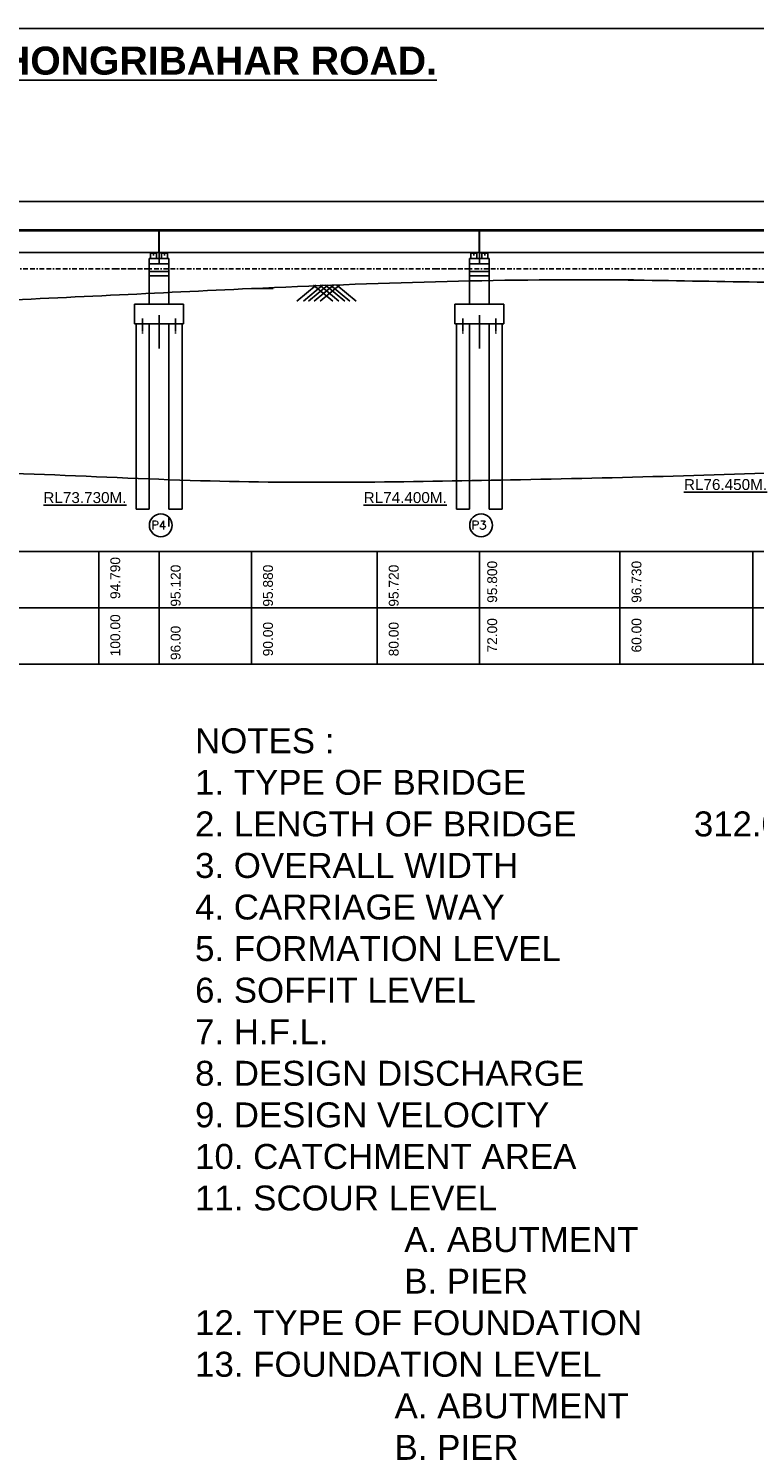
# Model space of a CAD drawing. Extents: x 589750 to 1723939, y 312647 to 923764.
# Tile 16 of 17: x 1281808 to 1437231, y 618206 to 923764. Entities that reach past the tile are written whole.
import ezdxf

# ---------------------------------------------------------------- set-up
doc = ezdxf.new("R2010")
doc.units = ezdxf.units.MI
doc.header["$MEASUREMENT"] = 0
doc.linetypes.add('BORDER2', pattern=[0.875, 0.25, -0.125, 0.25, -0.125, 0, -0.125])
doc.linetypes.add('CENTER2', pattern=[1.125, 0.75, -0.125, 0.125, -0.125])
doc.layers.add('GROUND_LVL', color=114, linetype='Continuous')
doc.layers.add('TEXT', color=3, linetype='Continuous')
doc.layers.add('STR', color=7, linetype='Continuous', lineweight=25)
doc.styles.add('ROMANT', font='romant.shx')
doc.styles.get("Standard").update_dxf_attribs({"font": 'arial.ttf', "height": 500})

msp = doc.modelspace()

# ---------------------------------------------------------------- hatches: boundary and pattern name
at = {"ltscale": 0.5}
h = msp.add_hatch(color=0, dxfattribs=at)
h.paths.add_polyline_path([(1308582.6, 875724.7), (1308582.6, 875633.4), (1308959.5, 875633.4), (1308959.5, 875724.7)])
h.paths.add_polyline_path([(1308210.7, 875724.7), (1308210.7, 875633.4), (1308582.6, 875633.4), (1308582.6, 875724.7)])
h = msp.add_hatch(color=0, dxfattribs=at)
h.paths.add_polyline_path([(1310553.2, 875724.7), (1310553.2, 875633.4), (1310925.1, 875633.4), (1310925.1, 875724.7)])
h.paths.add_polyline_path([(1311302, 875633.4), (1311302, 875724.7), (1310925.1, 875724.7), (1310925.1, 875633.4)])
h = msp.add_hatch(color=0, dxfattribs=at)
h.paths.add_polyline_path([(1377155.7, 875724.7), (1377155.7, 875633.4), (1377532.6, 875633.4), (1377532.6, 875724.7)])
h.paths.add_polyline_path([(1376783.8, 875724.7), (1376783.8, 875633.4), (1377155.7, 875633.4), (1377155.7, 875724.7)])
h = msp.add_hatch(color=0, dxfattribs=at)
h.paths.add_polyline_path([(1379126.3, 875724.7), (1379126.3, 875633.4), (1379498.2, 875633.4), (1379498.2, 875724.7)])
h.paths.add_polyline_path([(1379875.1, 875633.4), (1379875.1, 875724.7), (1379498.2, 875724.7), (1379498.2, 875633.4)])

# ---------------------------------------------------------------- linework, layer by layer
at = {"color": 0, "ltscale": 0.5}
for p, q in [((1584990.8, 886714.4), (1208706.5, 886714.4)), ((1584990.8, 886714.4), (1232133.1, 886714.4)), ((1584990.8, 886714.4), (1265777, 886714.4)), ((1584990.8, 886714.4), (1277279.5, 886714.4)), ((1584990.8, 886714.4), (1300706.1, 886714.4)), ((1584990.8, 886714.4), (1345852.6, 886714.4)), ((1584990.8, 886714.4), (1369279.2, 886714.4)), ((1584990.8, 886714.4), (1414425.6, 886714.4)), ((1585168, 880649.7), (711147.3, 880649.7)), ((1585168, 880649.7), (749494.8, 880649.7)), ((1585168, 880649.7), (820386.3, 880649.7)), ((1585168, 880649.7), (1208706.5, 880649.7)), ((1585168, 880649.7), (1208706.5, 880649.7)), ((1585168, 880649.7), (1208706.5, 880649.7)), ((1208706.5, 880473.5), (1309705.8, 880473.5)), ((1585168, 880649.7), (1231824.5, 880649.7)), ((1585168, 880649.7), (1232133.1, 880649.7)), ((1585168, 880649.7), (1232133.1, 880649.7)), ((1585168, 880649.7), (1232133.1, 880649.7)), ((1585168, 880649.7), (1232133.1, 880649.7)), ((1585168, 880649.7), (1232133.1, 880649.7)), ((1585168, 880649.7), (1232133.1, 880649.7)), ((1241226.4, 880473.5), (1309705.8, 880473.5)), ((1585168, 880649.7), (1277279.5, 880649.7)), ((1585168, 880649.7), (1277279.5, 880649.7)), ((1585168, 880649.7), (1277279.5, 880649.7)), ((1277279.5, 880473.5), (1378278.9, 880473.5)), ((1585168, 880649.7), (1300397.6, 880649.7)), ((1309752.6, 880649.7), (1300397.6, 880649.7)), ((1300397.6, 880473.5), (1309705.8, 880473.5)), ((1585168, 880649.7), (1300706.1, 880649.7)), ((1585168, 880649.7), (1300706.1, 880649.7)), ((1585168, 880649.7), (1300706.1, 880649.7)), ((1585168, 880649.7), (1300706.1, 880649.7)), ((1585168, 880649.7), (1300706.1, 880649.7)), ((1585168, 880649.7), (1300706.1, 880649.7)), ((1300706.1, 880473.5), (1309705.8, 880473.5)), ((1309705.8, 880580.2), (1309705.8, 875724.7)), ((1309799.4, 880580.2), (1309799.4, 875724.7)), ((1309799.4, 880473.5), (1378278.9, 880473.5)), ((1585168, 880649.7), (1345852.6, 880649.7)), ((1585168, 880649.7), (1345852.6, 880649.7)), ((1585168, 880649.7), (1345852.6, 880649.7)), ((1345852.6, 880473.5), (1446851.9, 880473.5)), ((1585168, 880649.7), (1368970.6, 880649.7)), ((1378325.7, 880649.7), (1368970.6, 880649.7)), ((1368970.6, 880473.5), (1378278.9, 880473.5)), ((1585168, 880649.7), (1369279.2, 880649.7)), ((1585168, 880649.7), (1369279.2, 880649.7)), ((1585168, 880649.7), (1369279.2, 880649.7)), ((1585168, 880649.7), (1369279.2, 880649.7)), ((1585168, 880649.7), (1369279.2, 880649.7)), ((1585168, 880649.7), (1369279.2, 880649.7)), ((1369279.2, 880473.5), (1378278.9, 880473.5)), ((1378278.9, 880580.2), (1378278.9, 875724.7)), ((1378372.5, 880580.2), (1378372.5, 875724.7)), ((1378372.5, 880473.5), (1446851.9, 880473.5)), ((1585168, 880649.7), (1414425.6, 880649.7)), ((1585168, 880649.7), (1414425.6, 880649.7)), ((1585168, 880649.7), (1414425.6, 880649.7)), ((1414425.6, 880473.5), (1515424.9, 880473.5)), ((1309752.6, 879207.8), (1309752.6, 873616.9)), ((1378325.7, 879207.8), (1378325.7, 873616.9)), ((1300397.6, 875794.7), (1324501.6, 875794.7)), ((1307646.6, 874554.7), (1307646.6, 873384.7)), ((1307646.6, 874554.7), (1309752.6, 874554.7)), ((1307939.1, 874554.7), (1307939.1, 875633.4)), ((1307939.1, 875633.4), (1309226.1, 875633.4)), ((1309226.1, 874554.7), (1307939.1, 874554.7)), ((1308210.7, 875724.7), (1308210.7, 875633.4)), ((1308582.6, 875173.4), (1308582.6, 875792.1)), ((1309752.6, 874554.7), (1308582.6, 874554.7)), ((1309226.1, 874554.7), (1308582.6, 874554.7)), ((1308959.5, 875633.4), (1308959.5, 875724.7)), ((1309170.1, 875633.4), (1308959.5, 875633.4)), ((1309226.1, 875633.4), (1309226.1, 874554.7)), ((1310220.6, 875724.7), (1309799.4, 875724.7)), ((1310281.6, 874554.7), (1310281.6, 875633.4)), ((1310281.6, 875633.4), (1311568.6, 875633.4)), ((1310281.6, 875633.4), (1311568.6, 875633.4)), ((1311568.6, 874554.7), (1310281.6, 874554.7)), ((1310553.2, 875724.7), (1310553.2, 875633.4)), ((1310925.1, 875173.4), (1310925.1, 875792.1)), ((1311568.6, 874554.7), (1310925.1, 874554.7)), ((1311302, 875633.4), (1311302, 875724.7)), ((1311568.6, 875633.4), (1311568.6, 874554.7)), ((1311858.6, 874554.7), (1311858.6, 873384.7)), ((1368970.6, 875794.7), (1393074.7, 875794.7)), ((1376219.7, 874554.7), (1376219.7, 873384.7)), ((1376219.7, 874554.7), (1378325.7, 874554.7)), ((1376512.2, 874554.7), (1376512.2, 875633.4)), ((1376512.2, 875633.4), (1377799.2, 875633.4)), ((1377799.2, 874554.7), (1376512.2, 874554.7)), ((1376783.8, 875724.7), (1376783.8, 875633.4)), ((1377155.7, 875173.4), (1377155.7, 875792.1)), ((1378325.7, 874554.7), (1377155.7, 874554.7)), ((1377799.2, 874554.7), (1377155.7, 874554.7)), ((1377532.6, 875633.4), (1377532.6, 875724.7)), ((1377743.2, 875633.4), (1377532.6, 875633.4)), ((1377799.2, 875633.4), (1377799.2, 874554.7)), ((1378793.7, 875724.7), (1378372.5, 875724.7)), ((1378854.7, 874554.7), (1378854.7, 875633.4)), ((1378854.7, 875633.4), (1380141.7, 875633.4)), ((1378854.7, 875633.4), (1380141.7, 875633.4)), ((1380141.7, 874554.7), (1378854.7, 874554.7)), ((1379126.3, 875724.7), (1379126.3, 875633.4)), ((1379498.2, 875173.4), (1379498.2, 875792.1)), ((1380141.7, 874554.7), (1379498.2, 874554.7)), ((1379875.1, 875633.4), (1379875.1, 875724.7)), ((1380141.7, 875633.4), (1380141.7, 874554.7)), ((1380431.7, 874554.7), (1380431.7, 873384.7)), ((1307646.6, 873384.7), (1311858.6, 873384.7)), ((1307646.6, 871746.7), (1307646.6, 873384.7)), ((1311858.6, 871746.7), (1307646.6, 871746.7)), ((1307646.6, 871746.7), (1307646.6, 870810.7)), ((1311858.6, 873384.7), (1311858.6, 871746.7)), ((1311858.6, 870810.7), (1311858.6, 871746.7)), ((1376219.7, 873384.7), (1380431.7, 873384.7)), ((1376219.7, 871746.7), (1376219.7, 873384.7)), ((1380431.7, 871746.7), (1376219.7, 871746.7)), ((1376219.7, 871746.7), (1376219.7, 870810.7)), ((1380431.7, 873384.7), (1380431.7, 871746.7)), ((1380431.7, 870810.7), (1380431.7, 871746.7)), ((1307646.6, 870810.7), (1311858.6, 870810.7)), ((1307646.6, 864771.5), (1307646.6, 870810.7)), ((1307646.6, 864771.5), (1307646.6, 870810.7)), ((1307646.6, 870593.2), (1307646.6, 870810.7)), ((1307646.6, 864771.5), (1307646.6, 870810.7)), ((1307646.6, 870593.2), (1307646.6, 870810.7)), ((1307646.6, 864771.5), (1307646.6, 870810.7)), ((1307646.6, 870593.2), (1307646.6, 870810.7)), ((1311858.6, 870810.7), (1311858.6, 870593.2)), ((1311858.6, 870810.7), (1311858.6, 864771.5)), ((1311858.6, 870810.7), (1311858.6, 864771.5)), ((1311858.6, 870810.7), (1311858.6, 870593.2)), ((1311858.6, 870810.7), (1311858.6, 864771.5)), ((1311858.6, 870810.7), (1311858.6, 870593.2)), ((1311858.6, 870810.7), (1311858.6, 864771.5)), ((1376219.7, 870810.7), (1380431.7, 870810.7)), ((1376219.7, 864771.5), (1376219.7, 870810.7)), ((1376219.7, 864771.5), (1376219.7, 870810.7)), ((1376219.7, 870593.2), (1376219.7, 870810.7)), ((1376219.7, 864771.5), (1376219.7, 870810.7)), ((1376219.7, 870593.2), (1376219.7, 870810.7)), ((1376219.7, 864771.5), (1376219.7, 870810.7)), ((1376219.7, 870593.2), (1376219.7, 870810.7)), ((1380431.7, 870810.7), (1380431.7, 870593.2)), ((1380431.7, 870810.7), (1380431.7, 864771.5)), ((1380431.7, 870810.7), (1380431.7, 864771.5)), ((1380431.7, 870810.7), (1380431.7, 870593.2)), ((1380431.7, 870810.7), (1380431.7, 864771.5)), ((1380431.7, 870810.7), (1380431.7, 870593.2)), ((1380431.7, 870810.7), (1380431.7, 864771.5)), ((1315017.6, 864771.5), (1304487.6, 864771.5)), ((1304487.6, 864771.5), (1304487.6, 860559.5)), ((1307646.6, 864771.5), (1307646.6, 864989.1)), ((1311858.6, 864989.1), (1311858.6, 864771.5)), ((1315017.6, 860559.5), (1315017.6, 864771.5)), ((1383590.7, 864771.5), (1373060.7, 864771.5)), ((1373060.7, 864771.5), (1373060.7, 860559.5)), ((1376219.7, 864771.5), (1376219.7, 864989.1)), ((1380431.7, 864989.1), (1380431.7, 864771.5)), ((1383590.7, 860559.5), (1383590.7, 864771.5)), ((1309752.6, 855257.1), (1309752.6, 862388)), ((1378325.7, 855257.1), (1378325.7, 862388)), ((1304487.6, 860559.5), (1315017.6, 860559.5)), ((1304838.6, 860559.5), (1304838.6, 820812.2)), ((1307646.6, 855257.1), (1307646.6, 860559.5)), ((1307646.6, 860559.5), (1307646.6, 820812.2)), ((1311858.6, 860559.5), (1311858.6, 855257.1)), ((1311858.6, 860559.5), (1311858.6, 820812.2)), ((1314666.6, 860559.5), (1314666.6, 820812.2)), ((1373060.7, 860559.5), (1383590.7, 860559.5)), ((1373411.7, 860559.5), (1373411.7, 820812.2)), ((1376219.7, 855257.1), (1376219.7, 860559.5)), ((1376219.7, 860559.5), (1376219.7, 820812.2)), ((1380431.7, 860559.5), (1380431.7, 855257.1)), ((1380431.7, 860559.5), (1380431.7, 820812.2)), ((1383239.7, 860559.5), (1383239.7, 820812.2)), ((1307646.6, 855984.8), (1307646.6, 857552.6)), ((1311858.6, 857552.6), (1311858.6, 855984.8)), ((1376219.7, 855984.8), (1376219.7, 857552.6)), ((1380431.7, 857552.6), (1380431.7, 855984.8)), ((1311858.6, 819105.4), (1311858.6, 817159.5))]:
    msp.add_line(p, q, dxfattribs=at)
at = {"color": 0, "ltscale": 10}
for p, q in [((1241179.6, 875794.7), (1309752.6, 875794.7)), ((1277279.5, 875794.7), (1309752.6, 875794.7)), ((1309752.6, 875794.7), (1300397.6, 875794.7)), ((1300706.1, 875794.7), (1309752.6, 875794.7)), ((1309752.6, 875794.7), (1300706.1, 875794.7)), ((1300706.1, 875794.7), (1309752.6, 875794.7)), ((1309752.6, 875794.7), (1378325.7, 875794.7)), ((1309752.6, 875794.7), (1324501.6, 875794.7)), ((1324501.6, 875794.7), (1309752.6, 875794.7)), ((1324501.6, 875794.7), (1309752.6, 875794.7)), ((1309752.6, 875794.7), (1324501.6, 875794.7)), ((1309752.6, 875794.7), (1324501.6, 875794.7)), ((1309752.6, 875794.7), (1326117.5, 875794.7)), ((1309752.6, 875794.7), (1378325.7, 875794.7)), ((1345852.6, 875794.7), (1378325.7, 875794.7)), ((1378325.7, 875794.7), (1368970.6, 875794.7)), ((1369279.2, 875794.7), (1378325.7, 875794.7)), ((1378325.7, 875794.7), (1369279.2, 875794.7)), ((1369279.2, 875794.7), (1378325.7, 875794.7)), ((1378325.7, 875794.7), (1446898.7, 875794.7)), ((1378325.7, 875794.7), (1393074.7, 875794.7)), ((1393074.7, 875794.7), (1378325.7, 875794.7)), ((1393074.7, 875794.7), (1378325.7, 875794.7)), ((1378325.7, 875794.7), (1393074.7, 875794.7)), ((1378325.7, 875794.7), (1393074.7, 875794.7)), ((1378325.7, 875794.7), (1394690.6, 875794.7)), ((1378325.7, 875794.7), (1446898.7, 875794.7)), ((1414425.6, 875794.7), (1446898.7, 875794.7)), ((1314666.6, 826630.9), (1314666.6, 831238.9)), ((1383239.7, 826630.9), (1383239.7, 831238.9)), ((1305736.8, 820812.2), (1304838.6, 820812.2)), ((1307646.6, 820812.2), (1304838.6, 820812.2)), ((1314511.8, 820812.2), (1311858.6, 820812.2)), ((1314666.6, 820812.2), (1311858.6, 820812.2)), ((1374309.8, 820812.2), (1373411.7, 820812.2)), ((1376219.7, 820812.2), (1373411.7, 820812.2)), ((1383084.8, 820812.2), (1380431.7, 820812.2)), ((1383239.7, 820812.2), (1380431.7, 820812.2))]:
    msp.add_line(p, q, dxfattribs=at)
at = {"color": 5, "linetype": 'BORDER2', "ltscale": 4000}
for p, q in [((1307646.6, 872278.9), (1231824.5, 872274.8)), ((1307646.6, 872278.9), (1277279.5, 872277.3)), ((1376219.7, 872278.9), (1300397.6, 872274.8)), ((1307646.6, 872275.2), (1300706.1, 872274.8)), ((1376219.7, 872278.9), (1345852.6, 872277.3)), ((1444792.7, 872278.9), (1368970.6, 872274.8)), ((1376219.7, 872275.2), (1369279.2, 872274.8)), ((1444792.7, 872278.9), (1414425.6, 872277.3))]:
    msp.add_line(p, q, dxfattribs=at)
at = {"color": 14, "ltscale": 10}
for p, q in [((1329526.5, 868082.2), (1334181, 868082.2)), ((1408428.5, 869930.9), (1411307, 869930.9))]:
    msp.add_line(p, q, dxfattribs=at)
at = {"color": 0, "linetype": 'CENTER2', "ltscale": 0.5}
for p, q in [((1306242.6, 858460.5), (1306242.6, 861664)), ((1313262.6, 858460.5), (1313262.6, 861664)), ((1374815.7, 858460.5), (1374815.7, 861664)), ((1381835.7, 858460.5), (1381835.7, 861664))]:
    msp.add_line(p, q, dxfattribs=at)
at = {"ltscale": 10}
for p, q in [((1167306.1, 811767.8), (1398395, 811767.8)), ((1398395, 811767.8), (1658543, 811767.8)), ((1408428.5, 811767.8), (1408428.5, 787658.4)), ((1167306.1, 799713.1), (1398395, 799713.1)), ((1398395, 799713.1), (1658543, 799713.1)), ((1167306.1, 787658.4), (1398395, 787658.4)), ((1398395, 787658.4), (1658543, 787658.4))]:
    msp.add_line(p, q, dxfattribs=at)
at = {"ltscale": 0.5}
for p, q in [((1296827.5, 787658.4), (1296827.5, 811767.2)), ((1296827.5, 811766.4), (1296827.5, 787658.4)), ((1309752.6, 787658.4), (1309752.6, 811767.2)), ((1309752.6, 811766.4), (1309752.6, 787658.4)), ((1329526.5, 787658.4), (1329526.5, 811767.2)), ((1329526.5, 811766.4), (1329526.5, 787658.4)), ((1356447.5, 787658.4), (1356447.5, 811767.2)), ((1356447.5, 811766.4), (1356447.5, 787658.4)), ((1378325.7, 787658.4), (1378325.7, 811767.2)), ((1378325.7, 811766.4), (1378325.7, 787658.4)), ((1408428.5, 787658.4), (1408428.5, 811767.2)), ((1408428.5, 811766.4), (1408428.5, 787658.4)), ((1436919, 787658.4), (1436919, 811767.2)), ((1436919, 811766.4), (1436919, 787658.4))]:
    msp.add_line(p, q, dxfattribs=at)
at = {"ltscale": 10}
msp.add_lwpolyline([(1690519.5, 312647.3), (589750, 312647.3), (589750, 923764), (1690519.5, 923764)], close=True, dxfattribs=at)
at = {"color": 14, "ltscale": 10}
for points in [[(651944.9, 877979.7), (680150.6, 874644.3), (744244, 868818.8), (799573, 862401.3), (870837, 860154), (926819.5, 861314), (984303.7, 863578.2), (1068803, 862837.1), (1126283, 864099.4), (1184553, 863685.8), (1269203, 865275.2), (1329526.5, 868082.2), (1408428.5, 869930.9), (1463754, 869649.2), (1526557, 873609.2), (1596887.8, 873957.8), (1667344.5, 879767.2)], [(679606, 827038.5), (697285.5, 827038.5), (756254.4, 820963.5), (766082.4, 820963.5), (824827.4, 821815.5), (834655.4, 821815.5), (893400.4, 821211.5), (904520, 821478.5), (973666, 827042), (1047594.5, 823638), (1111854, 824894), (1180569, 824218), (1247363, 828666), (1318632.5, 826934.5), (1384979, 827113), (1454723, 829189), (1527139.5, 833492), (1599768.5, 837996.5)]]:
    msp.add_spline(points, degree=3, dxfattribs=at)
at = {"layer": 'GROUND_LVL', "color": 16, "ltscale": 0.5}
for p, q in [((1343394, 868777.4), (1339264.3, 865372.6)), ((1344774.1, 868777.4), (1340644.3, 865372.6)), ((1345859.5, 868777.4), (1341729.7, 865372.6)), ((1342814.5, 868777.4), (1346944.2, 865372.6)), ((1347080.6, 868777.4), (1342950.8, 865372.6)), ((1344142.2, 868777.4), (1348271.9, 865372.6)), ((1348408.3, 868777.4), (1344278.5, 865372.6)), ((1345363.3, 868777.4), (1349493, 865372.6)), ((1346448.7, 868777.4), (1350578.5, 865372.6)), ((1347828.8, 868777.4), (1351958.5, 865372.6))]:
    msp.add_line(p, q, dxfattribs=at)
at = {"layer": 'STR', "color": 0, "ltscale": 0.5}
for p, q in [((1307646.6, 874554.7), (1311858.6, 874554.7)), ((1376219.7, 874554.7), (1380431.7, 874554.7))]:
    msp.add_line(p, q, dxfattribs=at)
for centre in [(1310127.3, 817389.5), (1378700.3, 817389.5)]:
    msp.add_circle(centre, 2437.6, dxfattribs=at)

# ---------------------------------------------------------------- texts
at = {"color": 0, "ltscale": 0.5}
for s, insert, char_height, width, attachment_point in [('{\\fArial|b1|i0|c0|p34;\\LG.A.D FOR CONST. OF H.L. BRIDGE ACROSS IBB RIVER ON THETHETANGAR  TO CHONGRIBAHAR ROAD.}', (1153442.1, 919894.3), 6000, 636835.224, 2), ('NOTES :\\P1. TYPE OF BRIDGE ^I^I^I^I^IHIGH LEVEL  \\P2. LENGTH OF BRIDGE^I^I312.00 M.  (13 SAPN @  24.00 M. EACH)\\P3. OVERALL WIDTH  ^I^I^I^I^I8.40 M.\\P4. CARRIAGE WAY^I^I^I^I^I7.50 M.\\P5. FORMATION LEVEL^I^I^I^I^IR.L. 104.220 M.\\P6. SOFFIT LEVEL^I^I^I^I^I^IR.L.102.145 M.^I^I^I^I\\P7. H.F.L.^I^I^I^I^I^I^IR.L.100.430 M.\\P8. DESIGN DISCHARGE                                    7477.42 CUMEC\\P9. DESIGN VELOCITY                                            4.39 M/SEC  \\P10. CATCHMENT AREA^I^I^I^I        2884.016 Sq/KM.\\P11. SCOUR LEVEL^I^I^I^I^I^I\\P ^I^I A. ABUTMENT^I^I^IR.L. 84.790 M OR ROCK LEVEL WHICHEVER IS HIGHER.\\P^I^I B. PIER^I^I^I^IR.L. 75.790 M OR ROCK LEVEL WHICHEVER IS HIGHER.^I^I ^I^I\\P12. TYPE OF FOUNDATION^I^I^IEND BEARING PILE FOUNDATION\\P13. FOUNDATION LEVEL^I^I^I^I\\P^I^IA. ABUTMENT^I^I^IA1-R.L.79.870 M & A2 - R.L.78.320 M\\P^I^IB. PIER^I^I^I^IP1-R.L.77.700 M,P2-R.L.76.450 M,P3-R.L.74.400 M,\\P                                                                        P4-R.L.73.730 M,P5-R.L.77.220 M,P6-R.L75.780 M\\P                                                                        P7-R.L.75.950 M,P8-R.L.73.330 M,P9-R.L.74.520 M,\\P                                                                        P10-R.L.74.030 M,P11-R.L.74.280 M,P12-R.L.74.900 M,\\P                                                                      ^I^I ^I^I\\P14. TYPE OF SUBSTRUCTURE\\P^I^I ^IA. PIER^I^I^I^I^I^IR.C.C. SOLID CIRCULAR PIER\\P^I^I ^IB. ABUTMENT^I^I          ^I^I^IR.C.C. BOX TYPE\\P15. TYPE OF BEARING^I^I^I^I^IELASTOMERIC BEARING\\P16. TYPE OF SUPER STRUCTURE^I^I^IRCC T-BEAM SLAB\\P17. DESIGN LOADING^I^I^I^I^IIRC 70R LOADING FOR SINGLE LANE OR IRC \\P                                                      ^I^I^ICLASS "A" LOADING FOR TWO LANE  WHICHEVER^I^I^I^I^I^I                                          PRODUCES SEVERE EFFECT.\\P18. EXPANSION JOINT^I^I^I^I^ISTRIP SEAL EXPANSION JOINT\\P19. APPROACH SLAB^I^I^I^I^ISTRUCTURAL APPROACH SLAB\\P20. KERB i/c PAINTING & DRAINAGE SPOUT NAME PLATE AS PER STANDARD DRAWING OF MORT&H\\P21. S.B.C.^I^I^I^I^I^I^I30 T/M²\\P22. L.W.L.^I^I^I^I^I^I^IR.L. 93.170 M\\P23. L.B.L.^I^I^I^I^I^I^IR.L. 93.220 M\\P24. WEARING COAT^I^I^I^I^I75MM THICK R.C.C. WEARING COAT AS PER\\P^I ^I^I^I^I^I^I^I^ISTD. DRG.\\P25. RAILING^I^I^I^I^I^I^IR.C.C. CRASH  BARRIER\\P26. NAME PLATES^I^I^I^I^IAS PER DEPARTMENTAL STD. DRG.^I', (1317463.3, 773917.5), 5339.3555, 395768.336, 1)]:
    msp.add_mtext(s, dxfattribs=dict(at, insert=insert, char_height=char_height, width=width, attachment_point=attachment_point))
at = {"ltscale": 0.5, "char_height": 1170, "width": 23680.816, "attachment_point": 1, "rotation": 90}
for s, insert in [('  {\\H1.8x; 100.00    94.790}', (1299319.5, 787606.2)), ('  {\\H1.8x;96.00     95.120}', (1312244.7, 787606.2)), ('  {\\H1.8x; 90.00    95.880}', (1332018.5, 787606.2)), ('  {\\H1.8x; 80.00    95.720}', (1358939.5, 787606.2)), ('  {\\H1.8x;  72.00    95.800}', (1380023.5, 787606.2)), ('  {\\H1.8x;  60.00    96.730}', (1410920.6, 787606.2))]:
    msp.add_mtext(s, dxfattribs=dict(at, insert=insert))
at = {"layer": 'TEXT', "color": 0, "ltscale": 0.5, "style": 'ROMANT'}
for s, p in [('P4', (1308075, 816514.6)), ('P3', (1376648, 816514.6))]:
    msp.add_text(s, height=1825.2, dxfattribs=at).set_placement(p)
at = {"layer": 'TEXT', "color": 0, "ltscale": 0.5, "char_height": 2808, "width": 28970.932, "attachment_point": 1}
for s, insert in [('{\\H0.8333x;\\LRL76.450M.\\H1.2x; \\P }', (1422127.8, 827291)), ('{\\H0.8333x;\\LRL73.730M.\\H1.2x; \\P }', (1284981.7, 824496.1)), ('{\\H0.8333x;\\LRL74.400M.\\H1.2x; \\P }', (1353554.8, 824496.1))]:
    msp.add_mtext(s, dxfattribs=dict(at, insert=insert))

doc.saveas('drawing.dxf')
